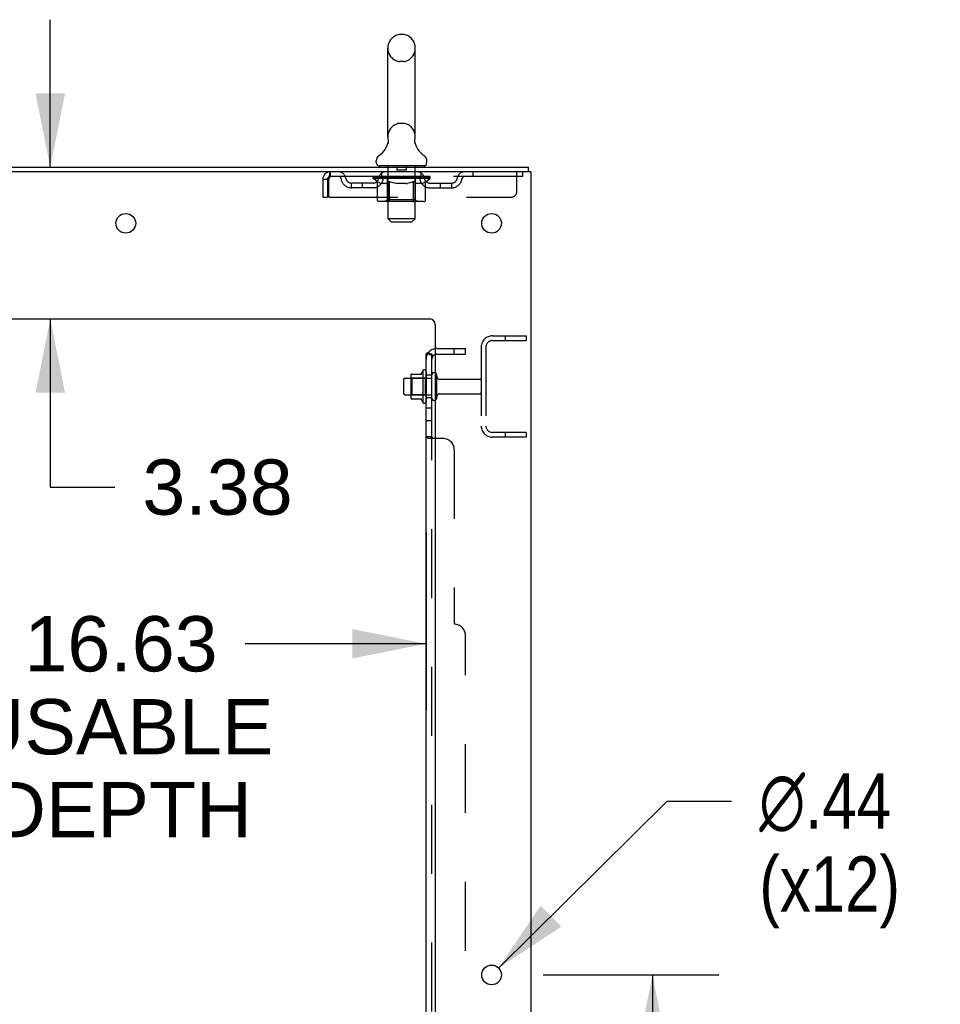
# Model space of a CAD drawing. Header units: inches. Extents: x 0 to 278, y 0 to 180.
# Tile 74 of 76: x 159 to 180, y 116 to 138. Entities that reach past the tile are written whole.
import ezdxf

# ---------------------------------------------------------------- set-up
doc = ezdxf.new("R2010")
doc.units = ezdxf.units.IN
doc.header["$LTSCALE"] = 15.310625
doc.header["$MEASUREMENT"] = 0
doc.linetypes.add('HIDDEN', pattern=[0.2, 0.1, -0.1])
doc.layers.get('0').update_dxf_attribs({"linetype": 'CONTINUOUS'})
for name, color, linetype in [('DEFAULT_2', 8, 'HIDDEN'), ('DIMENSIONS', 7, 'CONTINUOUS'), ('SUBPANEL', 7, 'CONTINUOUS')]:
    doc.layers.add(name, color=color, linetype=linetype)
doc.styles.get("Standard").update_dxf_attribs({"font": 'arial.ttf'})
doc.styles.add('TEXTSTYLE_1', font='gdt', dxfattribs={"width": 0.8})
doc.dimstyles.new('DIMSTYLE_1', dxfattribs={"dimtxt": 1.228125, "dimasz": 1.6375, "dimexe": 0.09, "dimexo": 0.07, "dimgap": 0.0375, "dimtad": 0, "dimtih": 1, "dimtoh": 1, "dimzin": 4, "dimdsep": 46, "dimtxsty": 'Standard', "dimblk": '_FILLED', "dimblk1": '_FILLED', "dimblk2": '_FILLED', "dimcen": 0.09, "dimadec": 3, "dimazin": 1, "dimtfac": 1, "dimtdec": 3, "dimtofl": 0, "dimtmove": 0, "dimatfit": 3, "dimldrblk": '_FILLED', "dimfxl": 0, "dimtolj": 1, "dimtzin": 4, "dimarcsym": 0})
doc.dimstyles.new('DIMSTYLE_2', dxfattribs={"dimtxt": 1.228125, "dimasz": 1.6375, "dimexe": 0.09, "dimexo": 0.07, "dimgap": 0.09, "dimtad": 0, "dimtih": 1, "dimtoh": 1, "dimzin": 4, "dimdsep": 46, "dimtxsty": 'Standard', "dimblk": '_FILLED', "dimblk1": '_FILLED', "dimblk2": '_FILLED', "dimcen": 0.09, "dimadec": 3, "dimazin": 1, "dimtfac": 1, "dimtdec": 3, "dimtofl": 0, "dimtmove": 0, "dimatfit": 1, "dimldrblk": '_FILLED', "dimfxl": 0, "dimtolj": 1, "dimtzin": 4, "dimarcsym": 0})

# ---------------------------------------------------------------- blocks, each defined once
blk = doc.blocks.new('_FILLED')
at = {"color": 0, "linetype": 'ByBlock'}
blk.add_solid([(0, 0), (-1, 0.2), (-1, -0.2)], dxfattribs=at)
blk = doc.blocks.new('*D14')
at = {"layer": 'DIMENSIONS', "color": 2, "linetype": 'Continuous'}
for p, q in [((151.644, 126.449), (151.644, 122.501)), ((168.269, 126.449), (168.269, 122.501)), ((151.644, 123.975), (158.732, 123.975)), ((168.269, 123.975), (164.251, 123.975))]:
    blk.add_line(p, q, dxfattribs=at)
at = {"layer": 'DIMENSIONS', "color": 2, "linetype": 'Continuous', "xscale": 1.6375, "yscale": 1.6375, "zscale": 1.6375, "rotation": 180}
blk.add_blockref('_FILLED', (151.644, 123.975), dxfattribs=at)
at = {"layer": 'DIMENSIONS', "color": 2, "linetype": 'Continuous', "xscale": 1.6375, "yscale": 1.6375, "zscale": 1.6375}
blk.add_blockref('_FILLED', (168.269, 123.975), dxfattribs=at)
at = {"layer": 'DIMENSIONS', "color": 2, "linetype": 'Continuous', "insert": (161.491, 124.589), "char_height": 1.2281, "width": 6.75697, "attachment_point": 2, "line_spacing_factor": 0.9}
blk.add_mtext('16.63\\PUSABLE\\PDEPTH', dxfattribs=at)
blk = doc.blocks.new('*D15')
at = {"layer": 'DIMENSIONS', "color": 2, "linetype": 'Continuous'}
for p, q in [((159.92, 134.567), (159.92, 137.842)), ((159.92, 131.192), (159.92, 127.456)), ((159.92, 127.456), (161.352, 127.456))]:
    blk.add_line(p, q, dxfattribs=at)
at = {"layer": 'DIMENSIONS', "color": 2, "linetype": 'Continuous', "xscale": 1.6375, "yscale": 1.6375, "zscale": 1.6375}
for p, rotation in [((159.92, 134.567), 270), ((159.92, 131.192), 90)]:
    blk.add_blockref('_FILLED', p, dxfattribs=dict(at, rotation=rotation))
at = {"layer": 'DIMENSIONS', "color": 2, "linetype": 'Continuous', "insert": (161.966, 128.07), "char_height": 1.2281, "width": 3.3374, "attachment_point": 1, "line_spacing_factor": 0.9}
blk.add_mtext('3.38', dxfattribs=at)
blk = doc.blocks.new('*D16')
at = {"layer": 'DIMENSIONS', "color": 2, "linetype": 'Continuous'}
for p, q in [((170.869, 116.617), (174.771, 116.617)), ((173.298, 116.617), (173.298, 110.416)), ((173.298, 99.917), (173.298, 106.118)), ((170.869, 99.917), (174.771, 99.917))]:
    blk.add_line(p, q, dxfattribs=at)
at = {"layer": 'DIMENSIONS', "color": 2, "linetype": 'Continuous', "xscale": 1.6375, "yscale": 1.6375, "zscale": 1.6375}
for p, rotation in [((173.298, 116.617), 90), ((173.298, 99.917), 270)]:
    blk.add_blockref('_FILLED', p, dxfattribs=dict(at, rotation=rotation))
at = {"layer": 'DIMENSIONS', "color": 2, "linetype": 'Continuous', "insert": (173.298, 109.802), "char_height": 1.2281, "width": 4.29159, "attachment_point": 2, "line_spacing_factor": 0.9}
blk.add_mtext('16.70\\Ptyp.', dxfattribs=at)
blk = doc.blocks.new('*D17')
at = {"layer": 'DIMENSIONS', "color": 2, "linetype": 'Continuous'}
for p, q in [((169.878, 116.771), (173.623, 120.481)), ((173.623, 120.481), (175.056, 120.481))]:
    blk.add_line(p, q, dxfattribs=at)
at = {"layer": 'DIMENSIONS', "color": 2, "linetype": 'Continuous', "xscale": 1.6375, "yscale": 1.6375, "zscale": 1.6375, "rotation": 224.7302015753}
blk.add_blockref('_FILLED', (169.878, 116.771), dxfattribs=at)
at = {"layer": 'DIMENSIONS', "color": 2, "linetype": 'Continuous', "insert": (175.67, 121.095), "char_height": 1.22812, "width": 4.0207, "attachment_point": 1, "line_spacing_factor": 0.9, "style": 'TEXTSTYLE_1'}
blk.add_mtext('{\\fgdt;n}\\fArial;.44\\P(x12)', dxfattribs=at)

msp = doc.modelspace()

# ---------------------------------------------------------------- linework, layer by layer
at = {"color": 7, "linetype": 'Continuous'}
for p, q in [((167.767, 137.512), (167.679, 137.512)), ((167.417, 135.237), (167.417, 137.212)), ((168.029, 135.237), (168.029, 137.212)), ((167.423, 135.094), (167.421, 135.089)), ((168.017, 135.143), (168.018, 135.148)), ((168.017, 135.138), (168.017, 135.143)), ((168.017, 135.133), (168.017, 135.138)), ((168.017, 135.128), (168.017, 135.133)), ((168.017, 135.123), (168.017, 135.128)), ((168.018, 135.118), (168.017, 135.123)), ((168.018, 135.153), (168.019, 135.158)), ((168.018, 135.148), (168.018, 135.153)), ((168.018, 135.113), (168.018, 135.118)), ((168.019, 135.108), (168.018, 135.113)), ((168.02, 135.104), (168.019, 135.108)), ((168.02, 135.163), (168.021, 135.167)), ((168.021, 135.1), (168.02, 135.104)), ((167.16, 134.666), (167.16, 134.705)), ((167.223, 134.597), (167.223, 134.567)), ((168.223, 134.597), (167.223, 134.597)), ((168.223, 134.597), (168.223, 134.567)), ((168.285, 134.666), (168.285, 134.705)), ((170.546, 134.463), (170.546, 134.567)), ((167.943, 129.969), (168.171, 129.969)), ((168.199, 130.047), (168.199, 129.336)), ((167.769, 129.849), (167.769, 129.534)), ((167.799, 129.879), (167.933, 129.879)), ((167.933, 129.947), (167.933, 129.436)), ((167.799, 129.504), (167.933, 129.504)), ((167.943, 129.414), (168.171, 129.414))]:
    msp.add_line(p, q, dxfattribs=at)
at = {"color": 3, "linetype": 'Continuous'}
for p, q in [((152.787, 134.567), (170.546, 134.567)), ((170.598, 134.463), (152.792, 134.463)), ((170.598, 134.463), (170.598, 48.671)), ((156.473, 131.192), (168.348, 131.192)), ((168.473, 131.067), (168.473, 50.692))]:
    msp.add_line(p, q, dxfattribs=at)
at = {"color": 7, "linetype": 'Continuous'}
for points in [[(167.425, 135.167), (167.426, 135.163), (167.427, 135.158), (167.427, 135.153), (167.428, 135.148), (167.428, 135.143), (167.429, 135.138), (167.429, 135.133), (167.429, 135.128), (167.428, 135.123), (167.428, 135.118), (167.427, 135.113), (167.426, 135.108), (167.425, 135.104), (167.424, 135.099), (167.423, 135.094)], [(168.019, 135.158), (168.02, 135.163), (168.021, 135.167)]]:
    msp.add_lwpolyline(points, dxfattribs=at)
at = {"color": 3, "linetype": 'Continuous'}
for centre in [(161.598, 133.317), (169.723, 133.317), (169.723, 116.617)]:
    msp.add_circle(centre, 0.219, dxfattribs=at)
at = {"color": 7, "linetype": 'Continuous'}
for centre, radius, start, end in [((167.723, 137.212), 0.306, 105.6303, 180), ((167.679, 137.368), 0.144, 90, 105.6303), ((167.767, 137.368), 0.144, 74.3697, 90), ((167.723, 137.212), 0.306, 0, 74.3697), ((167.723, 135.237), 0.306, 180, 193.2053), ((167.723, 135.237), 0.306, 346.7947, 360), ((166.925, 135.253), 0.523, 304.6624, 347.2389), ((168.521, 135.253), 0.523, 192.7611, 235.3376), ((167.304, 134.705), 0.144, 124.6624, 180), ((168.142, 134.705), 0.144, 360, 55.3376), ((167.229, 134.666), 0.069, 180, 265), ((168.216, 134.666), 0.069, 275, 360), ((167.943, 129.959), 0.01, 90, 174.8062), ((168.074, 129.947), 0.141, 174.7919, 180), ((168.152, 129.979), 0.01, 270, 336.0321), ((168.799, 129.692), 0.698, 149.3369, 156.0321), ((168.23, 130.026), 0.0384, 0, 145.5503), ((168.449, 129.949), 0.055, 64.0906, 180), ((167.799, 129.849), 0.03, 90, 180), ((167.799, 129.534), 0.03, 180, 270), ((168.074, 129.436), 0.141, 180, 185.2081), ((167.943, 129.424), 0.01, 185.1938, 270), ((168.152, 129.404), 0.01, 23.9679, 90), ((168.799, 129.692), 0.698, 203.9679, 210.6631), ((168.23, 129.357), 0.0384, 214.4497, 360), ((168.449, 129.434), 0.055, 180, 295.9094)]:
    msp.add_arc(centre, radius, start, end, dxfattribs=at)
at = {"color": 3, "linetype": 'Continuous'}
msp.add_arc((168.348, 131.067), 0.125, 0, 90, dxfattribs=at)
at = {"layer": 'DEFAULT_2', "color": 8, "linetype": 'HIDDEN'}
for p, q in [((167.767, 136.912), (167.679, 136.912)), ((167.767, 135.537), (167.679, 135.537)), ((167.403, 134.597), (167.403, 134.567)), ((167.423, 133.416), (167.423, 134.567)), ((167.618, 134.587), (167.618, 134.507)), ((167.828, 134.587), (167.828, 134.507)), ((168.023, 133.416), (168.023, 134.567)), ((168.043, 134.597), (168.043, 134.567)), ((166.14, 134.463), (166.14, 134.359)), ((170.41, 134.359), (166.14, 134.359)), ((167.09, 134.312), (167.09, 134.352)), ((167.09, 134.352), (167.396, 134.352)), ((167.091, 134.352), (167.091, 134.356)), ((167.211, 134.355), (167.091, 134.356)), ((167.099, 134.352), (167.099, 134.359)), ((167.108, 134.349), (167.108, 134.352)), ((167.108, 134.349), (168.338, 134.349)), ((167.117, 134.349), (167.117, 134.352)), ((167.118, 134.349), (167.118, 134.352)), ((167.128, 134.352), (167.128, 134.359)), ((167.144, 134.349), (167.144, 134.352)), ((167.146, 134.349), (167.146, 134.352)), ((167.174, 134.352), (167.174, 134.359)), ((167.189, 134.349), (167.189, 134.352)), ((167.192, 134.349), (167.192, 134.352)), ((167.211, 134.352), (167.211, 134.355)), ((167.238, 134.352), (167.238, 134.359)), ((167.239, 134.349), (167.239, 134.352)), ((167.24, 134.349), (167.24, 134.352)), ((167.243, 134.349), (167.243, 134.352)), ((167.25, 134.349), (167.25, 134.352)), ((167.25, 134.349), (167.25, 134.352)), ((167.253, 134.349), (167.253, 134.352)), ((167.257, 134.349), (167.257, 134.353)), ((167.261, 134.349), (167.261, 134.352)), ((167.275, 134.349), (167.275, 134.352)), ((167.285, 134.359), (167.285, 134.463)), ((167.293, 134.349), (167.293, 134.352)), ((167.294, 134.349), (167.294, 134.354)), ((167.314, 134.349), (167.314, 134.352)), ((167.316, 134.352), (167.316, 134.359)), ((167.325, 134.349), (167.325, 134.352)), ((167.33, 134.349), (167.33, 134.352)), ((167.339, 134.349), (167.339, 134.352)), ((167.35, 134.349), (167.35, 134.356)), ((167.366, 134.349), (167.366, 134.352)), ((167.369, 134.349), (167.369, 134.352)), ((167.396, 134.349), (167.396, 134.352)), ((167.463, 134.352), (167.401, 134.352)), ((167.406, 134.352), (167.406, 134.359)), ((167.413, 134.349), (167.413, 134.352)), ((167.418, 134.349), (167.418, 134.352)), ((167.424, 134.349), (167.424, 134.357)), ((167.428, 134.349), (167.428, 134.352)), ((167.439, 134.349), (167.439, 134.352)), ((167.463, 134.349), (167.463, 134.352)), ((167.538, 134.352), (167.479, 134.352)), ((167.499, 134.349), (167.499, 134.352)), ((167.506, 134.352), (167.506, 134.359)), ((167.51, 134.349), (167.51, 134.352)), ((167.512, 134.349), (167.512, 134.358)), ((167.515, 134.349), (167.515, 134.352)), ((167.522, 134.349), (167.522, 134.352)), ((167.538, 134.349), (167.538, 134.352)), ((167.618, 134.352), (167.564, 134.352)), ((167.577, 134.349), (167.577, 134.352)), ((167.608, 134.352), (167.723, 134.359)), ((167.613, 134.352), (167.613, 134.359)), ((167.613, 134.358), (167.613, 134.359)), ((167.613, 134.352), (167.613, 134.358)), ((167.613, 134.349), (167.613, 134.352)), ((167.617, 134.349), (167.617, 134.352)), ((167.618, 134.349), (167.618, 134.352)), ((167.619, 134.349), (167.619, 134.352)), ((167.818, 134.497), (167.628, 134.497)), ((167.702, 134.352), (167.654, 134.352)), ((167.659, 134.349), (167.659, 134.352)), ((167.702, 134.349), (167.702, 134.352)), ((167.72, 134.352), (167.72, 134.352)), ((167.72, 134.349), (167.72, 134.352)), ((167.72, 134.349), (167.72, 134.352)), ((167.723, 134.352), (167.723, 134.359)), ((167.723, 134.359), (167.837, 134.352)), ((167.725, 134.349), (167.725, 134.352)), ((167.725, 134.352), (167.726, 134.352)), ((167.726, 134.349), (167.726, 134.352)), ((167.744, 134.349), (167.744, 134.352)), ((167.744, 134.352), (167.792, 134.352)), ((167.786, 134.349), (167.786, 134.352)), ((167.827, 134.349), (167.827, 134.352)), ((167.827, 134.349), (167.827, 134.352)), ((167.827, 134.352), (167.882, 134.352)), ((167.828, 134.349), (167.828, 134.352)), ((167.832, 134.358), (167.833, 134.359)), ((167.832, 134.352), (167.832, 134.358)), ((167.832, 134.349), (167.832, 134.352)), ((167.833, 134.352), (167.833, 134.359)), ((167.869, 134.349), (167.869, 134.352)), ((167.908, 134.349), (167.908, 134.352)), ((167.908, 134.352), (167.967, 134.352)), ((167.923, 134.349), (167.923, 134.352)), ((167.931, 134.349), (167.931, 134.352)), ((167.933, 134.349), (167.933, 134.358)), ((167.936, 134.349), (167.936, 134.352)), ((167.939, 134.352), (167.939, 134.359)), ((167.947, 134.349), (167.947, 134.352)), ((167.983, 134.349), (167.983, 134.352)), ((167.983, 134.352), (168.045, 134.352)), ((168.007, 134.349), (168.007, 134.352)), ((168.018, 134.349), (168.018, 134.352)), ((168.022, 134.349), (168.022, 134.357)), ((168.028, 134.349), (168.028, 134.352)), ((168.033, 134.349), (168.033, 134.352)), ((168.039, 134.352), (168.039, 134.359)), ((168.05, 134.349), (168.05, 134.352)), ((168.05, 134.352), (168.251, 134.352)), ((168.077, 134.349), (168.077, 134.352)), ((168.08, 134.349), (168.08, 134.352)), ((168.095, 134.349), (168.095, 134.356)), ((168.107, 134.349), (168.107, 134.352)), ((168.116, 134.349), (168.116, 134.352)), ((168.12, 134.349), (168.12, 134.352)), ((168.13, 134.352), (168.13, 134.359)), ((168.131, 134.349), (168.131, 134.352)), ((168.152, 134.349), (168.152, 134.354)), ((168.152, 134.349), (168.152, 134.352)), ((168.16, 134.359), (168.16, 134.463)), ((168.17, 134.349), (168.17, 134.352)), ((168.185, 134.349), (168.185, 134.352)), ((168.189, 134.349), (168.189, 134.353)), ((168.192, 134.349), (168.192, 134.352)), ((168.196, 134.349), (168.196, 134.352)), ((168.196, 134.349), (168.196, 134.352)), ((168.203, 134.349), (168.203, 134.352)), ((168.206, 134.349), (168.206, 134.352)), ((168.207, 134.349), (168.207, 134.352)), ((168.208, 134.352), (168.208, 134.359)), ((168.254, 134.349), (168.254, 134.352)), ((168.257, 134.349), (168.257, 134.352)), ((168.271, 134.352), (168.271, 134.359)), ((168.3, 134.349), (168.3, 134.352)), ((168.302, 134.349), (168.302, 134.352)), ((168.318, 134.352), (168.318, 134.359)), ((168.328, 134.349), (168.328, 134.352)), ((168.329, 134.349), (168.329, 134.352)), ((168.338, 134.349), (168.338, 134.352)), ((168.346, 134.352), (168.346, 134.359)), ((168.356, 134.312), (168.356, 134.359)), ((169.31, 134.463), (169.31, 134.359)), ((170.285, 134.025), (170.285, 134.463)), ((170.41, 134.463), (170.41, 134.359)), ((165.973, 134.296), (165.973, 133.9)), ((165.973, 134.296), (166.077, 134.296)), ((166.077, 134.296), (166.077, 133.9)), ((166.107, 133.9), (166.107, 134.296)), ((166.608, 134.108), (166.608, 134.212)), ((167.091, 134.212), (166.608, 134.212)), ((167.091, 134.108), (166.608, 134.108)), ((166.858, 134.108), (166.858, 134.212)), ((167.186, 134.244), (167.09, 134.312)), ((168.356, 134.312), (167.09, 134.312)), ((167.186, 133.837), (167.186, 134.244)), ((167.186, 134.244), (167.201, 134.234)), ((167.216, 134.225), (167.201, 134.234)), ((167.231, 134.217), (167.216, 134.225)), ((167.245, 134.21), (167.23, 134.217)), ((167.259, 134.205), (167.245, 134.211)), ((167.274, 134.2), (167.259, 134.205)), ((167.367, 134.2), (167.274, 134.2)), ((167.367, 134.2), (167.382, 134.205)), ((167.396, 134.21), (167.382, 134.205)), ((167.41, 134.217), (167.396, 134.21)), ((167.41, 133.84), (167.41, 134.309)), ((167.425, 134.225), (167.41, 134.217)), ((167.439, 134.234), (167.424, 134.225)), ((167.454, 134.244), (167.439, 134.234)), ((167.454, 133.837), (167.454, 134.244)), ((167.454, 134.244), (167.483, 134.234)), ((167.512, 134.225), (167.483, 134.234)), ((167.54, 134.217), (167.512, 134.225)), ((167.568, 134.211), (167.54, 134.217)), ((167.596, 134.205), (167.568, 134.211)), ((167.624, 134.2), (167.596, 134.205)), ((167.822, 134.2), (167.624, 134.2)), ((167.822, 134.2), (167.849, 134.205)), ((167.877, 134.21), (167.849, 134.205)), ((167.905, 134.217), (167.877, 134.21)), ((167.932, 134.225), (167.904, 134.217)), ((167.961, 134.233), (167.932, 134.224)), ((167.989, 134.243), (167.96, 134.233)), ((167.989, 133.837), (167.989, 134.243)), ((167.989, 134.243), (168.003, 134.233)), ((168.017, 134.225), (168.003, 134.233)), ((168.031, 134.217), (168.017, 134.225)), ((168.044, 134.211), (168.031, 134.217)), ((168.036, 133.84), (168.036, 134.309)), ((168.058, 134.205), (168.044, 134.211)), ((168.071, 134.2), (168.058, 134.205)), ((168.175, 134.2), (168.071, 134.2)), ((168.175, 134.2), (168.189, 134.205)), ((168.202, 134.211), (168.189, 134.205)), ((168.216, 134.217), (168.202, 134.21)), ((168.229, 134.225), (168.215, 134.217)), ((168.243, 134.233), (168.229, 134.224)), ((168.257, 134.242), (168.243, 134.233)), ((168.257, 134.242), (168.356, 134.312)), ((168.257, 133.837), (168.257, 134.242)), ((168.354, 134.212), (168.837, 134.212)), ((168.354, 134.108), (168.837, 134.108)), ((168.587, 134.108), (168.587, 134.212)), ((168.837, 134.108), (168.837, 134.212)), ((165.973, 133.9), (166.077, 133.9)), ((166.107, 133.9), (170.16, 133.9)), ((168.214, 133.8), (167.229, 133.8)), ((167.41, 133.84), (167.37, 133.8)), ((168.036, 133.84), (167.41, 133.84)), ((167.968, 133.8), (167.97, 133.801)), ((167.975, 133.803), (167.978, 133.805)), ((167.978, 133.805), (167.98, 133.807)), ((168.036, 133.84), (168.075, 133.8)), ((167.492, 133.347), (167.423, 133.416)), ((168.023, 133.416), (167.423, 133.416)), ((167.492, 133.347), (167.954, 133.347)), ((167.954, 133.347), (168.023, 133.416)), ((169.74, 130.817), (170.494, 130.817)), ((169.74, 130.713), (170.494, 130.713)), ((170.024, 130.817), (170.024, 130.713)), ((170.494, 130.817), (170.494, 130.713)), ((169.494, 130.57), (169.494, 128.813)), ((169.598, 130.57), (169.598, 128.813)), ((168.269, 130.026), (168.269, 129.357)), ((167.953, 129.875), (167.933, 129.895)), ((167.933, 129.879), (168.394, 129.879)), ((167.953, 129.875), (167.953, 129.508)), ((168.249, 129.875), (167.953, 129.875)), ((168.249, 129.875), (168.269, 129.895)), ((168.249, 129.875), (168.249, 129.508)), ((168.394, 129.434), (168.394, 129.949)), ((168.504, 129.434), (168.504, 129.949)), ((168.566, 129.857), (169.464, 129.857)), ((168.566, 129.527), (169.464, 129.527)), ((167.953, 129.508), (167.933, 129.488)), ((167.933, 129.504), (168.394, 129.504)), ((168.249, 129.508), (167.953, 129.508)), ((168.249, 129.508), (168.269, 129.488)), ((170.494, 128.671), (169.74, 128.671)), ((170.024, 128.671), (170.024, 128.567)), ((170.494, 128.671), (170.494, 128.567)), ((170.494, 128.567), (169.74, 128.567))]:
    msp.add_line(p, q, dxfattribs=at)
for points in [[(166.14, 134.463), (166.137, 134.462), (166.135, 134.458), (166.133, 134.453), (166.13, 134.446), (166.128, 134.437), (166.126, 134.426), (166.123, 134.414), (166.121, 134.4), (166.119, 134.384), (166.116, 134.368), (166.114, 134.351), (166.112, 134.333), (166.109, 134.314), (166.107, 134.296)], [(166.14, 134.359), (166.137, 134.358), (166.135, 134.357), (166.133, 134.355), (166.13, 134.352), (166.128, 134.349), (166.126, 134.345), (166.123, 134.34), (166.121, 134.335), (166.119, 134.329), (166.116, 134.323), (166.114, 134.316), (166.112, 134.31), (166.109, 134.303), (166.107, 134.296)], [(167.229, 133.8), (167.224, 133.801), (167.219, 133.801), (167.214, 133.803), (167.209, 133.805), (167.204, 133.807), (167.2, 133.81), (167.196, 133.814), (167.193, 133.818), (167.19, 133.822), (167.188, 133.827), (167.187, 133.832), (167.186, 133.837)], [(167.475, 133.8), (167.473, 133.801), (167.47, 133.801), (167.468, 133.803), (167.465, 133.805), (167.463, 133.807), (167.461, 133.81), (167.459, 133.814), (167.457, 133.818), (167.456, 133.822), (167.455, 133.827), (167.454, 133.832), (167.454, 133.837)], [(167.97, 133.801), (167.973, 133.801), (167.975, 133.803)], [(167.98, 133.807), (167.982, 133.81), (167.984, 133.814), (167.986, 133.818), (167.987, 133.822)], [(167.982, 133.81), (167.984, 133.814), (167.986, 133.818)], [(167.987, 133.822), (167.988, 133.827), (167.989, 133.832), (167.989, 133.837)], [(167.988, 133.827), (167.989, 133.832), (167.989, 133.837)], [(168.214, 133.8), (168.219, 133.801), (168.224, 133.801), (168.229, 133.803), (168.234, 133.805), (168.239, 133.807), (168.243, 133.81), (168.247, 133.814), (168.25, 133.818), (168.253, 133.822), (168.255, 133.827), (168.256, 133.832), (168.257, 133.837)]]:
    msp.add_lwpolyline(points, dxfattribs=at)
for centre, radius, start, end in [((167.723, 137.212), 0.306, 180, 254.3697), ((167.723, 137.212), 0.306, 285.6303, 360), ((167.679, 137.056), 0.144, 254.3697, 270), ((167.767, 137.056), 0.144, 270, 285.6303), ((167.723, 135.237), 0.306, 105.6303, 180), ((167.679, 135.393), 0.144, 90, 105.6303), ((167.767, 135.393), 0.144, 74.3697, 90), ((167.723, 135.237), 0.306, 0, 74.3697), ((167.229, 134.666), 0.069, 265, 270), ((167.393, 134.567), 0.03, 0, 90), ((167.608, 134.587), 0.01, 0, 90), ((167.838, 134.587), 0.01, 90, 180), ((168.053, 134.567), 0.03, 90, 180), ((168.216, 134.666), 0.069, 270, 275), ((166.14, 134.296), 0.167, 90, 180), ((166.14, 134.296), 0.063, 90, 180), ((166.319, 134.296), 0.167, 8.0716, 90), ((166.32, 134.296), 0.0625, 7.9863, 90), ((167.38, 134.296), 0.167, 90, 171.9284), ((167.38, 134.296), 0.0625, 90, 172.0137), ((167.37, 134.309), 0.0398, 0, 90), ((167.628, 134.507), 0.01, 180, 270), ((167.818, 134.507), 0.01, 270, 360), ((168.075, 134.309), 0.0398, 90, 180), ((168.065, 134.296), 0.167, 8.0716, 90), ((168.066, 134.296), 0.0625, 7.9863, 90), ((169.126, 134.296), 0.167, 90, 171.9284), ((169.126, 134.296), 0.0625, 90, 172.0137), ((166.608, 134.337), 0.229, 187.9863, 270), ((166.608, 134.337), 0.125, 188.0716, 270), ((167.091, 134.337), 0.125, 270, 351.9284), ((167.091, 134.337), 0.229, 270, 352.0137), ((168.354, 134.337), 0.229, 187.9863, 270), ((168.354, 134.337), 0.125, 188.0716, 270), ((168.837, 134.337), 0.125, 270, 351.9284), ((168.837, 134.337), 0.229, 270, 352.0137), ((170.16, 134.025), 0.125, 270, 360), ((169.74, 130.57), 0.246, 90, 180), ((169.74, 130.57), 0.142, 90, 180), ((168.449, 129.949), 0.055, 360, 64.0906), ((168.566, 129.919), 0.0625, 180, 270), ((169.464, 129.827), 0.03, 360, 90), ((168.566, 129.464), 0.0625, 90, 180), ((169.464, 129.557), 0.03, 270, 0), ((168.449, 129.434), 0.055, 295.9094, 0), ((169.74, 128.813), 0.246, 180, 270), ((169.74, 128.813), 0.142, 180, 270)]:
    msp.add_arc(centre, radius, start, end, dxfattribs=at)
for centre, major_axis, ratio, start_param, end_param in [((167.723, 134.359), (0.633, 0.007), 0.05963, 9.249616, 9.431313), ((167.723, 134.359), (0.633, 0), 0.060556, -3.083241, -2.96706), ((167.723, 134.359), (0.633, 0.013), 0.05688, 2.791345, 2.965878), ((167.114, 134.347), (0.198, -0.002), 0.05963, 0.605815, 1.645666), ((167.045, 134.347), (0.198, 0.002), 0.05963, 0.25549, 1.295341), ((167.723, 134.359), (0.633, -0.007), 0.05963, -2.96643, -2.791898), ((167.045, 134.34), (0.198, 0.004), 0.05688, 1.20151, 1.294789), ((167.114, 134.34), (0.198, 0), 0.060556, 1.551758, 1.645036), ((167.07, 134.34), (0.198, 0.002), 0.05963, 1.170259, 1.376596), ((167.115, 134.342), (0.164, 0.002), 0.05963, 1.065228, 1.614276), ((167.095, 134.342), (0.164, 0.003), 0.05688, 0.890143, 1.43919), ((167.153, 134.342), (0.164, 0), 0.060556, 1.240391, 1.789438), ((167.723, 134.359), (0.633, 0.019), 0.052395, 2.616403, 2.790936), ((167.177, 134.347), (0.198, -0.004), 0.05688, 0.7809, 1.820751), ((167.042, 134.347), (0.198, 0.004), 0.05688, 0.080405, 1.120256), ((167.723, 134.359), (0.633, -0.013), 0.05688, -2.791345, -2.616812), ((167.042, 134.34), (0.198, 0.006), 0.052395, 1.026568, 1.119847), ((167.177, 134.34), (0.198, -0.002), 0.05963, 1.72692, 1.820198), ((167.095, 134.342), (0.164, 0.005), 0.052395, 0.715201, 1.264248), ((167.209, 134.342), (0.164, -0.002), 0.05963, 1.415553, 1.9646), ((167.723, 134.359), (0.633, 0.025), 0.046319, 2.441654, 2.616187), ((167.256, 134.347), (0.198, -0.006), 0.052395, 0.955842, 1.995693), ((167.059, 134.347), (0.198, 0.006), 0.052395, -0.094537, 0.945314), ((167.723, 134.359), (0.633, -0.019), 0.052395, -2.616403, -2.44187), ((167.059, 134.34), (0.198, 0.008), 0.046319, 0.851819, 0.945098), ((167.256, 134.34), (0.198, -0.004), 0.05688, 1.902006, 1.995284), ((167.113, 134.342), (0.164, 0.006), 0.046319, 0.540452, 1.089499), ((167.28, 134.342), (0.164, -0.003), 0.05688, 1.590638, 2.139686), ((167.07, 134.347), (0.198, 0), 0.060556, 0.430652, 0.777569), ((167.723, 134.359), (0.633, 0.029), 0.038841, 2.267123, 2.441656), ((167.349, 134.347), (0.198, -0.008), 0.046319, 1.130591, 2.170442), ((167.723, 134.359), (0.633, -0.025), 0.046319, -2.441654, -2.267121), ((167.096, 134.347), (0.198, 0.008), 0.046319, -0.269286, 0.770565), ((167.096, 134.34), (0.198, 0.009), 0.038841, 0.677289, 0.770567), ((167.349, 134.34), (0.198, -0.006), 0.052395, 2.076947, 2.170226), ((167.15, 134.342), (0.164, 0.008), 0.038841, 0.365921, 0.914969), ((167.364, 134.342), (0.164, -0.005), 0.052395, 1.76558, 2.314627), ((167.723, 134.359), (0.633, 0.033), 0.030195, 2.09281, 2.267343), ((167.454, 134.347), (0.198, -0.009), 0.038841, 1.305122, 2.344973), ((167.723, 134.359), (0.633, -0.029), 0.038841, -2.267123, -2.092591), ((167.152, 134.347), (0.198, 0.009), 0.038841, -0.443817, 0.596034), ((167.152, 134.34), (0.198, 0.01), 0.030195, 0.502975, 0.596254), ((167.454, 134.34), (0.198, -0.008), 0.046319, 2.251696, 2.344975), ((167.204, 134.342), (0.164, 0.009), 0.030195, 0.191608, 0.740655), ((167.46, 134.342), (0.164, -0.006), 0.046319, 1.940329, 2.489376), ((167.226, 134.347), (0.198, 0.01), 0.030195, -0.61813, 0.421721), ((167.723, 134.359), (0.633, 0.036), 0.020645, 1.918687, 2.09322), ((167.567, 134.347), (0.198, -0.01), 0.030195, 1.479435, 2.519286), ((167.723, 134.359), (0.633, -0.033), 0.030195, -2.09281, -1.918277), ((167.226, 134.34), (0.198, 0.011), 0.020645, 0.328852, 0.422131), ((167.567, 134.34), (0.198, -0.009), 0.038841, 2.426227, 2.519505), ((167.274, 134.342), (0.164, 0.009), 0.020645, 0.017485, 0.566532), ((167.563, 134.342), (0.164, -0.008), 0.038841, 2.11486, 2.663907), ((167.314, 134.347), (0.198, 0.011), 0.020645, -0.792253, 0.247598), ((167.723, 134.359), (0.633, 0.038), 0.010478, 1.744704, 1.919237), ((167.685, 134.347), (0.198, -0.011), 0.020645, 1.653558, 2.693409), ((167.723, 134.359), (0.633, -0.036), 0.020645, -1.918687, -1.744154), ((167.314, 134.34), (0.198, 0.012), 0.010478, 0.154869, 0.248148), ((167.685, 134.34), (0.198, -0.01), 0.030195, 2.60054, 2.693819), ((167.358, 134.342), (0.164, 0.01), 0.010478, 6.126688, 6.675735), ((167.672, 134.342), (0.164, -0.009), 0.030195, 2.289173, 2.83822), ((167.415, 134.347), (0.198, 0.012), 0.010478, -0.966236, -0.000846), ((167.804, 134.347), (0.198, -0.012), 0.010478, 1.827541, 2.867392), ((167.723, 134.359), (0.633, -0.038), 0.010478, -1.744704, -1.570171), ((167.804, 134.34), (0.198, -0.011), 0.020645, 2.774664, 2.867942), ((167.782, 134.342), (0.164, -0.009), 0.020645, 2.463296, 3.012344), ((167.642, 134.347), (0.198, 0.012), 0.010478, 0.274201, 1.314052), ((167.556, 134.342), (0.164, 0.01), 0.010478, -0.000483, 0.504314), ((167.526, 134.34), (0.198, 0.012), 0.010478, 0.099668, 0.192946), ((167.723, 134.359), (0.633, 0.038), 0.010478, -1.571421, -1.396888), ((167.92, 134.34), (0.198, -0.012), 0.010478, 2.948646, 3.041925), ((167.89, 134.342), (0.164, -0.01), 0.010478, 2.637279, 3.142076), ((167.761, 134.347), (0.198, 0.011), 0.020645, 0.448184, 1.488034), ((167.664, 134.342), (0.164, 0.009), 0.020645, 0.129249, 0.678296), ((167.642, 134.34), (0.198, 0.011), 0.020645, 0.273651, 0.366929), ((168.03, 134.347), (0.198, -0.012), 0.010478, -3.140747, -2.175357), ((167.723, 134.359), (0.633, 0.036), 0.020645, -1.397439, -1.222906), ((167.723, 134.359), (0.633, -0.038), 0.010478, 1.222355, 1.396888), ((167.879, 134.347), (0.198, 0.01), 0.030195, 0.622307, 1.662158), ((167.774, 134.342), (0.164, 0.009), 0.030195, 0.303372, 0.852419), ((168.087, 134.342), (0.164, -0.01), 0.010478, 2.749043, 3.29809), ((168.131, 134.347), (0.198, -0.011), 0.020645, 2.893995, 3.933846), ((167.761, 134.34), (0.198, 0.01), 0.030195, 0.447774, 0.541052), ((168.131, 134.34), (0.198, -0.012), 0.010478, 2.893445, 2.986723), ((167.723, 134.359), (0.633, 0.033), 0.030195, -1.223315, -1.048783), ((167.723, 134.359), (0.633, -0.036), 0.020645, 1.048373, 1.222906), ((167.992, 134.347), (0.198, 0.009), 0.038841, 0.79662, 1.836471), ((167.882, 134.342), (0.164, 0.008), 0.038841, 0.477686, 1.026733), ((168.171, 134.342), (0.164, -0.009), 0.020645, 2.57506, 3.124108), ((168.22, 134.347), (0.198, -0.01), 0.030195, 2.719872, 3.759723), ((168.096, 134.347), (0.198, 0.008), 0.046319, 0.971151, 2.011002), ((167.879, 134.34), (0.198, 0.009), 0.038841, 0.622087, 0.715366), ((168.22, 134.34), (0.198, -0.011), 0.020645, 2.719462, 2.812741), ((167.723, 134.359), (0.633, 0.029), 0.038841, -1.049002, -0.874469), ((167.723, 134.359), (0.633, -0.033), 0.030195, 0.87425, 1.048783), ((167.986, 134.342), (0.164, 0.006), 0.046319, 0.652216, 1.201263), ((168.19, 134.347), (0.198, 0.006), 0.052395, 1.1459, 2.185751), ((168.241, 134.342), (0.164, -0.009), 0.030195, 2.400937, 2.949985), ((168.294, 134.347), (0.198, -0.009), 0.038841, 2.545558, 3.585409), ((168.081, 134.342), (0.164, 0.005), 0.052395, 0.826965, 1.376012), ((167.992, 134.34), (0.198, 0.008), 0.046319, 0.796618, 0.889896), ((168.294, 134.34), (0.198, -0.01), 0.030195, 2.545339, 2.638617), ((168.269, 134.347), (0.198, 0.004), 0.05688, 1.320842, 2.360692), ((167.723, 134.359), (0.633, 0.025), 0.046319, -0.874471, -0.699939), ((167.723, 134.359), (0.633, -0.029), 0.038841, 0.699936, 0.874469), ((168.35, 134.347), (0.198, -0.008), 0.046319, 2.371028, 3.410879), ((168.296, 134.342), (0.164, -0.008), 0.038841, 2.226624, 2.775671), ((168.332, 134.347), (0.198, 0.002), 0.05963, 1.495927, 2.535778), ((168.166, 134.342), (0.164, 0.003), 0.05688, 1.001907, 1.550954), ((168.387, 134.347), (0.198, -0.006), 0.052395, 2.196279, 3.23613), ((168.096, 134.34), (0.198, 0.006), 0.052395, 0.971367, 1.064645), ((168.333, 134.342), (0.164, -0.006), 0.046319, 2.052093, 2.601141), ((168.376, 134.347), (0.198, 0), 0.060556, 1.671089, 2.71094), ((168.35, 134.34), (0.198, -0.009), 0.038841, 2.371026, 2.464304), ((168.404, 134.347), (0.198, -0.004), 0.05688, 2.021337, 3.061188), ((167.723, 134.359), (0.633, 0.019), 0.052395, -0.699723, -0.52519), ((167.723, 134.359), (0.633, -0.025), 0.046319, 0.525406, 0.699939), ((168.4, 134.347), (0.198, -0.002), 0.05963, 1.846251, 2.886102), ((168.237, 134.342), (0.164, 0.002), 0.05963, 1.176993, 1.72604), ((168.351, 134.342), (0.164, -0.005), 0.052395, 1.877344, 2.426392), ((168.292, 134.342), (0.164, 0), 0.060556, 1.352155, 1.901202), ((168.35, 134.342), (0.164, -0.003), 0.05688, 1.702402, 2.25145), ((168.331, 134.342), (0.164, -0.002), 0.05963, 1.527317, 2.076364), ((168.19, 134.34), (0.198, 0.004), 0.05688, 1.146309, 1.239587), ((168.387, 134.34), (0.198, -0.008), 0.046319, 2.196495, 2.289773), ((167.723, 134.359), (0.633, 0.013), 0.05688, -0.524781, -0.350248), ((167.723, 134.359), (0.633, -0.019), 0.052395, 0.350657, 0.52519), ((168.269, 134.34), (0.198, 0.002), 0.05963, 1.321394, 1.414673), ((168.404, 134.34), (0.198, -0.006), 0.052395, 2.021746, 2.115024), ((167.723, 134.359), (0.633, 0.007), 0.05963, -0.349695, -0.175162), ((167.723, 134.359), (0.633, -0.013), 0.05688, 0.175715, 0.350248), ((168.332, 134.34), (0.198, 0), 0.060556, 1.496556, 1.589835), ((168.4, 134.34), (0.198, -0.004), 0.05688, 1.846804, 1.940083), ((168.376, 134.34), (0.198, -0.002), 0.05963, 1.671719, 1.764997), ((167.723, 134.359), (0.633, 0), 0.060556, -0.174533, 0), ((167.723, 134.359), (0.633, -0.007), 0.05963, 0.000629, 0.175162)]:
    msp.add_ellipse(centre, major_axis=major_axis, ratio=ratio, start_param=start_param, end_param=end_param, dxfattribs=at)
at = {"layer": 'SUBPANEL', "color": 3, "linetype": 'Continuous'}
for p, q in [((168.269, 52.723), (168.269, 130.41)), ((168.473, 128.535), (168.323, 128.535))]:
    msp.add_line(p, q, dxfattribs=at)
at = {"layer": 'SUBPANEL', "color": 7, "linetype": 'Continuous'}
for p, q in [((168.394, 130.41), (168.269, 130.41)), ((168.323, 130.449), (168.37, 130.41)), ((168.394, 128.571), (168.394, 130.41)), ((168.394, 128.571), (168.269, 128.571))]:
    msp.add_line(p, q, dxfattribs=at)
at = {"layer": 'SUBPANEL', "color": 8, "linetype": 'HIDDEN'}
for p, q in [((168.37, 130.41), (168.419, 130.369)), ((168.394, 130.408), (168.394, 130.41)), ((168.506, 130.535), (169.144, 130.535)), ((168.506, 130.41), (169.144, 130.41)), ((168.894, 130.41), (168.894, 130.535)), ((169.144, 130.41), (169.144, 130.535)), ((168.394, 129.942), (168.269, 129.942)), ((168.394, 129.442), (168.269, 129.442)), ((168.394, 129.213), (168.269, 129.213)), ((168.394, 128.932), (168.269, 128.932)), ((168.394, 54.562), (168.394, 128.571)), ((168.394, 128.569), (168.394, 128.571)), ((168.644, 128.535), (168.473, 128.535)), ((168.894, 128.285), (168.894, 124.41)), ((169.144, 58.973), (169.144, 124.16))]:
    msp.add_line(p, q, dxfattribs=at)
at = {"layer": 'SUBPANEL', "color": 3, "linetype": 'Continuous'}
for points in [[(168.299, 130.434), (168.292, 130.431), (168.288, 130.429), (168.285, 130.427), (168.281, 130.426), (168.278, 130.424), (168.275, 130.422), (168.273, 130.42), (168.271, 130.418), (168.27, 130.416), (168.269, 130.414), (168.269, 130.412), (168.269, 130.41)], [(168.323, 130.449), (168.32, 130.446), (168.318, 130.444), (168.315, 130.442), (168.311, 130.44), (168.307, 130.438), (168.303, 130.436), (168.299, 130.434)], [(168.296, 128.549), (168.292, 128.551), (168.288, 128.552), (168.285, 128.554), (168.281, 128.556), (168.278, 128.558), (168.275, 128.56), (168.273, 128.562), (168.271, 128.564), (168.27, 128.566), (168.269, 128.567), (168.269, 128.569), (168.269, 128.571)], [(168.323, 128.535), (168.32, 128.537), (168.318, 128.539), (168.315, 128.541), (168.311, 128.542), (168.307, 128.544), (168.303, 128.546), (168.296, 128.549)]]:
    msp.add_lwpolyline(points, dxfattribs=at)
at = {"layer": 'SUBPANEL', "color": 8, "linetype": 'HIDDEN'}
for points in [[(168.337, 130.41), (168.337, 130.41), (168.336, 130.41), (168.336, 130.41), (168.335, 130.41), (168.335, 130.41), (168.334, 130.41), (168.334, 130.41), (168.334, 130.41)], [(168.334, 130.41), (168.334, 130.41), (168.334, 130.41), (168.334, 130.41), (168.335, 130.41), (168.335, 130.41), (168.336, 130.41), (168.336, 130.41), (168.337, 130.41), (168.338, 130.41), (168.338, 130.41), (168.339, 130.41), (168.34, 130.41), (168.341, 130.409), (168.341, 130.409), (168.342, 130.409), (168.343, 130.409), (168.344, 130.409), (168.344, 130.409), (168.345, 130.408), (168.346, 130.408), (168.347, 130.408), (168.348, 130.408), (168.348, 130.408), (168.349, 130.407), (168.35, 130.407), (168.351, 130.407), (168.352, 130.407), (168.353, 130.406), (168.353, 130.406), (168.354, 130.406), (168.355, 130.406), (168.356, 130.405), (168.357, 130.405), (168.358, 130.405), (168.359, 130.405), (168.36, 130.404), (168.36, 130.404), (168.361, 130.404), (168.362, 130.404), (168.363, 130.403), (168.364, 130.403), (168.365, 130.403), (168.366, 130.402), (168.367, 130.402), (168.368, 130.401), (168.369, 130.401), (168.37, 130.401), (168.371, 130.4), (168.372, 130.4), (168.373, 130.4), (168.374, 130.399), (168.375, 130.399), (168.376, 130.398), (168.377, 130.398), (168.378, 130.397), (168.379, 130.397), (168.38, 130.397), (168.381, 130.396), (168.382, 130.396), (168.383, 130.395), (168.384, 130.395), (168.385, 130.394), (168.386, 130.394), (168.387, 130.394), (168.387, 130.393), (168.388, 130.393), (168.389, 130.392), (168.39, 130.392), (168.391, 130.392), (168.391, 130.391), (168.392, 130.391), (168.393, 130.39), (168.393, 130.39), (168.394, 130.39), (168.395, 130.389), (168.395, 130.389), (168.396, 130.388), (168.397, 130.388), (168.397, 130.388), (168.397, 130.388), (168.398, 130.387), (168.398, 130.387)], [(168.398, 130.387), (168.398, 130.387), (168.398, 130.387), (168.398, 130.387), (168.397, 130.388), (168.397, 130.388), (168.397, 130.388), (168.396, 130.388), (168.396, 130.389), (168.396, 130.389), (168.395, 130.389), (168.395, 130.39), (168.394, 130.39)], [(168.278, 128.558), (168.275, 128.56), (168.273, 128.562), (168.271, 128.564), (168.27, 128.566), (168.269, 128.567), (168.269, 128.569), (168.269, 128.571)], [(168.32, 128.537), (168.318, 128.539), (168.315, 128.541)], [(168.4, 128.561), (168.398, 128.563), (168.396, 128.564), (168.395, 128.566), (168.394, 128.567), (168.394, 128.569)], [(168.417, 128.548), (168.415, 128.549), (168.414, 128.551), (168.412, 128.552), (168.41, 128.554)], [(168.419, 128.535), (168.42, 128.537), (168.42, 128.539), (168.42, 128.541), (168.419, 128.543), (168.419, 128.544)]]:
    msp.add_lwpolyline(points, dxfattribs=at)
at = {"layer": 'SUBPANEL', "color": 7, "linetype": 'Continuous'}
for points in [[(168.398, 130.399), (168.396, 130.402), (168.395, 130.404), (168.394, 130.406), (168.394, 130.408)], [(168.408, 130.387), (168.406, 130.389), (168.404, 130.392), (168.402, 130.394), (168.4, 130.397), (168.398, 130.399)], [(168.419, 130.369), (168.42, 130.37), (168.42, 130.371), (168.42, 130.372), (168.419, 130.373), (168.419, 130.374), (168.418, 130.376), (168.417, 130.377), (168.415, 130.379), (168.414, 130.381), (168.412, 130.383), (168.408, 130.387)], [(168.404, 128.558), (168.402, 128.56), (168.4, 128.561), (168.398, 128.563), (168.396, 128.564), (168.395, 128.566), (168.394, 128.567), (168.394, 128.569), (168.394, 128.571)], [(168.419, 128.535), (168.42, 128.537), (168.42, 128.539), (168.42, 128.541), (168.419, 128.543), (168.419, 128.544), (168.418, 128.546), (168.417, 128.548), (168.415, 128.549), (168.414, 128.551), (168.412, 128.552), (168.41, 128.554), (168.408, 128.555), (168.404, 128.558)]]:
    msp.add_lwpolyline(points, dxfattribs=at)
at = {"layer": 'SUBPANEL', "color": 8, "linetype": 'HIDDEN'}
for centre, radius, start, end in [((168.506, 130.298), 0.237, 140.5658, 180), ((168.506, 130.298), 0.237, 90, 98.0054), ((168.506, 130.298), 0.112, 90, 107.1415), ((168.644, 128.285), 0.25, 0, 90), ((168.894, 124.16), 0.25, 0, 90)]:
    msp.add_arc(centre, radius, start, end, dxfattribs=at)
at = {"layer": 'SUBPANEL', "color": 3, "linetype": 'Continuous'}
msp.add_arc((168.506, 130.298), 0.237, 98.0054, 140.5658, dxfattribs=at)
at = {"layer": 'SUBPANEL', "color": 7, "linetype": 'Continuous'}
msp.add_arc((168.506, 130.298), 0.112, 107.1415, 180, dxfattribs=at)

# ---------------------------------------------------------------- dimensions: what is measured, and where the dimension line sits
at = {"layer": 'DIMENSIONS', "color": 2, "linetype": 'Continuous'}
dim = msp.add_linear_dim(base=(159.919617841, 131.191555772), p1=(170.485813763, 134.566555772), p2=(168.347813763, 131.191555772), angle=270, dimstyle='DIMSTYLE_1', dxfattribs=at)
dim.commit()
dim.dimension.update_dxf_attribs({"geometry": '*D15', "text_midpoint": (163.631310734, 127.449431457), "dimtype": 160})
dim = msp.add_linear_dim(base=(168.268813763, 123.974796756), p1=(151.643813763, 126.518805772), p2=(168.268813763, 126.518805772), text='<>\\PUSABLE\\PDEPTH', dimstyle='DIMSTYLE_1', dxfattribs=at)
dim.commit()
dim.dimension.update_dxf_attribs({"geometry": '*D14', "text_midpoint": (161.491454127, 122.132609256), "dimtype": 160})
dim = msp.add_diameter_dim_2p(p1=(169.878, 116.771), p2=(169.567, 116.463), text='%%c<>\\P(x12)', dimstyle='DIMSTYLE_2', override={"dimpost": '<>'}, dxfattribs=at)
dim.commit()
dim.dimension.update_dxf_attribs({"geometry": '*D17', "text_midpoint": (177.681, 119.56), "dimtype": 163})
dim = msp.add_linear_dim(base=(173.298, 99.917), p1=(170.799, 116.617), p2=(170.799, 99.917), angle=270, text='<>\\Ptyp.', dimstyle='DIMSTYLE_1', dxfattribs=at)
dim.commit()
dim.dimension.update_dxf_attribs({"geometry": '*D16', "text_midpoint": (173.298, 108.267), "dimtype": 160})

doc.saveas('drawing.dxf')
